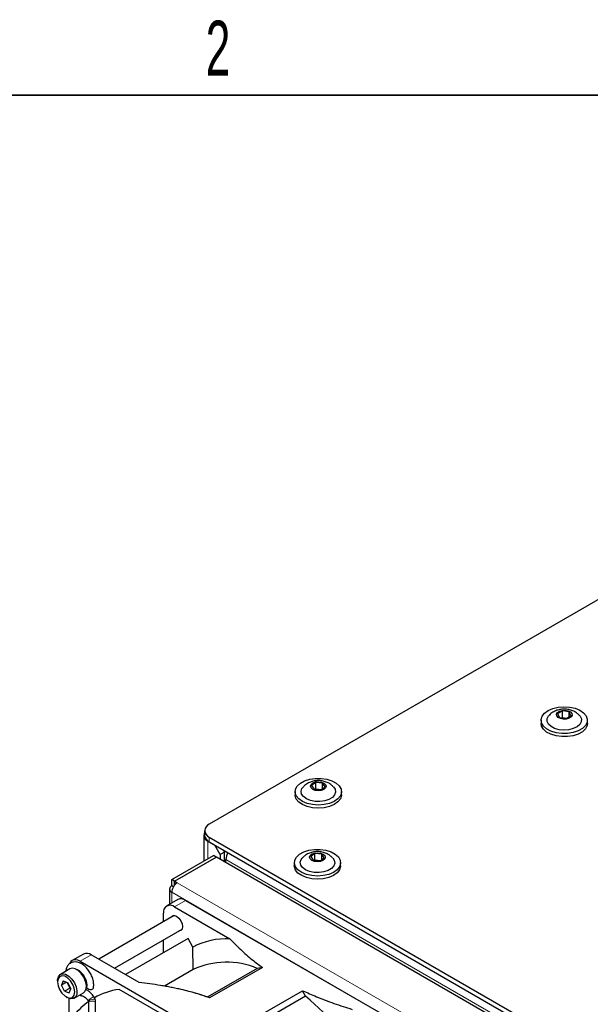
# Paper-space layout 'Blatt4' of a CAD drawing. Header units: millimetres. Extents: x 5 to 418, y 2 to 292.
# Tile 54 of 70: x 85 to 121, y 225 to 287. Entities that reach past the tile are written whole.
import ezdxf

# ---------------------------------------------------------------- set-up
doc = ezdxf.new("R2010")
doc.units = ezdxf.units.MM
doc.layers.add('SLD-0', color=7, linetype='Continuous')
doc.styles.add('SLDTEXTSTYLE1', font='TXT', dxfattribs={"width": 0.605})

psp = doc.layouts.new('Blatt4')

# ---------------------------------------------------------------- linework, layer by layer
at = {"color": 7, "linetype": 'Continuous', "lineweight": 25}
for p, q in [((125.31, 252.407), (97.043, 236.09)), ((119.538, 243.301), (119.234, 243.123)), ((119.957, 243.238), (119.538, 243.301)), ((119.538, 242.892), (119.538, 243.301)), ((120.072, 242.997), (119.957, 243.238)), ((119.957, 242.929), (119.957, 243.238)), ((118.178, 242.713), (118.178, 242.509)), ((119.234, 243.123), (119.349, 242.882)), ((119.349, 242.882), (119.768, 242.819)), ((119.485, 242.861), (119.538, 242.892)), ((119.538, 242.892), (119.821, 242.85)), ((119.546, 242.852), (119.538, 242.892)), ((119.768, 242.819), (120.072, 242.997)), ((121.128, 242.509), (121.128, 242.713)), ((103.829, 238.74), (103.562, 238.544)), ((103.562, 238.544), (103.723, 238.312)), ((103.723, 238.312), (104.152, 238.276)), ((103.794, 238.306), (103.829, 238.332)), ((104.258, 238.705), (103.829, 238.74)), ((103.829, 238.332), (103.829, 238.74)), ((103.829, 238.332), (104.187, 238.302)), ((103.838, 238.302), (103.829, 238.332)), ((104.152, 238.276), (104.419, 238.473)), ((104.419, 238.473), (104.258, 238.705)), ((104.258, 238.354), (104.258, 238.705)), ((102.515, 238.161), (102.515, 237.957)), ((105.465, 237.957), (105.465, 238.161)), ((96.698, 235.375), (96.698, 233.747)), ((96.75, 235.681), (96.75, 235.375)), ((97.043, 235.273), (153.965, 202.413)), ((97.397, 234.763), (96.955, 235.018)), ((97.043, 234.967), (153.965, 202.107)), ((97.75, 234.15), (97.397, 234.763)), ((97.927, 234.457), (98.015, 234.304)), ((94.657, 232.569), (97.308, 234.099)), ((94.833, 232.467), (97.485, 233.997)), ((97.503, 233.987), (94.851, 232.456)), ((97.485, 233.997), (97.308, 234.099)), ((97.485, 233.997), (97.485, 233.977)), ((131.762, 214.21), (97.503, 233.987)), ((98.015, 234.304), (97.75, 234.15)), ((97.75, 234.15), (97.75, 233.844)), ((98.015, 233.793), (98.015, 234.304)), ((98.104, 233.64), (98.104, 233.844)), ((103.776, 234.219), (103.509, 234.023)), ((103.509, 234.023), (103.67, 233.791)), ((103.741, 233.785), (103.776, 233.811)), ((104.205, 234.184), (103.776, 234.219)), ((103.776, 233.811), (103.776, 234.219)), ((103.776, 233.811), (104.134, 233.782)), ((103.785, 233.781), (103.776, 233.811)), ((104.099, 233.755), (104.366, 233.952)), ((104.366, 233.952), (104.205, 234.184)), ((104.205, 233.834), (104.205, 234.184)), ((102.462, 233.64), (102.462, 233.436)), ((103.67, 233.791), (104.099, 233.755)), ((105.412, 233.436), (105.412, 233.64)), ((94.833, 232.467), (94.657, 232.569)), ((94.657, 232.16), (94.657, 232.569)), ((94.51, 231.956), (94.51, 230.985)), ((94.76, 232.101), (94.657, 232.16)), ((94.833, 232.208), (94.833, 232.467)), ((94.851, 232.456), (95.01, 232.365)), ((94.851, 232.252), (94.851, 232.456)), ((94.851, 232.252), (94.865, 232.244)), ((95.041, 231.291), (94.333, 230.883)), ((94.833, 230.834), (98.365, 228.795)), ((95.541, 231.242), (110.39, 222.67)), ((94.815, 230.277), (90.002, 227.499)), ((94.126, 229.88), (94.126, 230.425)), ((91.003, 226.922), (95.315, 229.411)), ((95.696, 228.813), (91.712, 226.513)), ((96.009, 228.269), (95.696, 228.813)), ((94.126, 227.907), (94.126, 228.725)), ((96.016, 226.829), (96.009, 228.269)), ((89.03, 227.822), (88.323, 227.413)), ((92.574, 226.015), (89.53, 227.772)), ((88.823, 227.364), (103.672, 218.792)), ((100.105, 226.908), (96.958, 225.091)), ((100.428, 226.971), (97.071, 225.033)), ((100.428, 226.971), (100.105, 226.908)), ((88.168, 226.874), (87.567, 226.527)), ((96.016, 226.829), (94.196, 225.779)), ((87.386, 226.126), (87.386, 226.044)), ((87.737, 226.112), (87.633, 225.84)), ((87.96, 226.029), (87.633, 225.84)), ((87.83, 225.456), (87.633, 225.84)), ((87.737, 226.112), (88.039, 226)), ((88.183, 225.66), (87.83, 225.456)), ((88.183, 225.66), (88.002, 226.014)), ((88.039, 226), (88.236, 225.616)), ((88.183, 225.66), (88.201, 225.684)), ((88.22, 225.646), (88.183, 225.66)), ((87.83, 225.456), (88.131, 225.344)), ((87.934, 225.095), (88.005, 225.055)), ((88.131, 225.344), (88.236, 225.616)), ((88.442, 225.011), (89.043, 225.358)), ((88.952, 225.161), (88.956, 225.16)), ((89.772, 224.951), (89.697, 225.105)), ((96.428, 222.616), (91.303, 225.575)), ((96.462, 225.249), (96.025, 225.371)), ((96.462, 225.249), (96.958, 225.091)), ((97.071, 225.033), (96.958, 225.091)), ((99.635, 223.553), (102.991, 225.491)), ((103.174, 225.136), (100.027, 223.319)), ((103.174, 225.136), (102.991, 225.491)), ((88.116, 220.289), (88.116, 225.002)), ((89.358, 224.752), (89.345, 223.518)), ((89.789, 223.513), (89.803, 224.747))]:
    psp.add_line(p, q, dxfattribs=at)
at = {"color": 7, "linetype": 'Continuous', "lineweight": 18}
for p, q in [((97.043, 235.273), (97.043, 234.967)), ((96.96, 235.021), (96.955, 235.018)), ((96.955, 235.018), (96.955, 233.895)), ((152.905, 202.208), (98.104, 233.844)), ((98.015, 233.793), (97.927, 233.742)), ((128.951, 212.771), (95.01, 232.365)), ((128.598, 212.158), (94.657, 231.752)), ((94.657, 231.752), (94.657, 231.07)), ((95.541, 231.242), (94.833, 230.834)), ((89.53, 227.772), (88.823, 227.364))]:
    psp.add_line(p, q, dxfattribs=at)
at = {"color": 7, "linetype": 'Continuous', "lineweight": 25, "flags": 128}
for points in [[(119.261, 243.534), (119.627, 243.564), (119.994, 243.541), (120.34, 243.466), (120.643, 243.344), (120.884, 243.182), (121.047, 242.99), (121.123, 242.781), (121.106, 242.568), (120.998, 242.364), (120.806, 242.182), (120.541, 242.033), (120.22, 241.927), (119.864, 241.87), (119.494, 241.866), (119.134, 241.916), (118.807, 242.015), (118.533, 242.158), (118.33, 242.337), (118.209, 242.538), (118.179, 242.751), (118.242, 242.961), (118.394, 243.156), (118.624, 243.323), (118.92, 243.451), (119.261, 243.534)], [(119.52, 243.338), (119.715, 243.346), (119.9, 243.311), (120.047, 243.237), (120.135, 243.136), (120.149, 243.024), (120.088, 242.917), (119.96, 242.832), (119.786, 242.781), (119.591, 242.773), (119.406, 242.809), (119.258, 242.882), (119.171, 242.983), (119.157, 243.095), (119.218, 243.202), (119.346, 243.287), (119.52, 243.338)], [(120.622, 243.013), (120.661, 242.967), (120.744, 242.793), (120.739, 242.612), (120.646, 242.439), (120.472, 242.289), (120.232, 242.173), (119.945, 242.101), (119.635, 242.078), (119.326, 242.106), (119.043, 242.184), (118.81, 242.305), (118.645, 242.458), (118.562, 242.633), (118.567, 242.813), (118.66, 242.986), (118.683, 243.012)], [(121.128, 242.509), (121.106, 242.364), (120.998, 242.16), (120.806, 241.977), (120.541, 241.829), (120.22, 241.723), (119.864, 241.666), (119.494, 241.662), (119.134, 241.711), (118.807, 241.811), (118.533, 241.954), (118.33, 242.132), (118.209, 242.334), (118.178, 242.509)], [(103.442, 238.952), (103.8, 239.006), (104.169, 239.006), (104.528, 238.954), (104.852, 238.852), (105.123, 238.707), (105.322, 238.527), (105.438, 238.324), (105.463, 238.111), (105.395, 237.901), (105.239, 237.708), (105.005, 237.543), (104.706, 237.417), (104.363, 237.337), (103.997, 237.31), (103.63, 237.336), (103.285, 237.413), (102.985, 237.538), (102.748, 237.702), (102.59, 237.895), (102.519, 238.104), (102.54, 238.317), (102.653, 238.521), (102.85, 238.701), (103.119, 238.848), (103.442, 238.952)], [(104.96, 238.462), (105.059, 238.311), (105.089, 238.131), (105.03, 237.954), (104.887, 237.793), (104.671, 237.662), (104.4, 237.572), (104.095, 237.529), (103.783, 237.538), (103.487, 237.597), (103.232, 237.701), (103.038, 237.844), (102.922, 238.011), (102.892, 238.191), (102.951, 238.369), (103.016, 238.456)], [(103.804, 238.776), (103.996, 238.797), (104.187, 238.774), (104.348, 238.71), (104.455, 238.616), (104.49, 238.505), (104.45, 238.395), (104.34, 238.302), (104.176, 238.24), (103.985, 238.22), (103.794, 238.243), (103.633, 238.307), (103.526, 238.401), (103.49, 238.512), (103.531, 238.622), (103.641, 238.715), (103.804, 238.776)], [(105.465, 237.957), (105.463, 237.907), (105.395, 237.697), (105.239, 237.504), (105.005, 237.339), (104.706, 237.213), (104.363, 237.133), (103.997, 237.106), (103.63, 237.131), (103.285, 237.209), (102.985, 237.334), (102.748, 237.498), (102.59, 237.691), (102.519, 237.9), (102.515, 237.957)], [(103.389, 234.431), (103.746, 234.485), (104.116, 234.486), (104.475, 234.433), (104.799, 234.331), (105.07, 234.186), (105.269, 234.006), (105.385, 233.803), (105.41, 233.59), (105.342, 233.381), (105.186, 233.187), (104.952, 233.022), (104.653, 232.896), (104.31, 232.816), (103.944, 232.789), (103.577, 232.815), (103.232, 232.892), (102.932, 233.017), (102.695, 233.181), (102.537, 233.374), (102.466, 233.583), (102.487, 233.796), (102.6, 234), (102.797, 234.18), (103.065, 234.327), (103.389, 234.431)], [(104.906, 233.941), (105.006, 233.79), (105.036, 233.61), (104.977, 233.433), (104.834, 233.272), (104.618, 233.141), (104.347, 233.051), (104.042, 233.008), (103.73, 233.017), (103.434, 233.076), (103.179, 233.181), (102.985, 233.323), (102.869, 233.49), (102.839, 233.67), (102.898, 233.848), (102.963, 233.935)], [(103.751, 234.255), (103.943, 234.276), (104.134, 234.253), (104.295, 234.189), (104.402, 234.095), (104.437, 233.984), (104.397, 233.874), (104.287, 233.781), (104.123, 233.719), (103.932, 233.699), (103.741, 233.722), (103.58, 233.786), (103.473, 233.88), (103.437, 233.991), (103.478, 234.101), (103.588, 234.194), (103.751, 234.255)], [(98.039, 233.678), (98.029, 233.707), (98.015, 233.793)], [(105.412, 233.436), (105.41, 233.386), (105.342, 233.176), (105.186, 232.983), (104.952, 232.818), (104.653, 232.692), (104.31, 232.612), (103.944, 232.585), (103.577, 232.611), (103.232, 232.688), (102.932, 232.813), (102.695, 232.977), (102.537, 233.17), (102.466, 233.379), (102.462, 233.436)], [(94.617, 230.164), (94.697, 230.253), (94.821, 230.277), (94.966, 230.226), (95.111, 230.109), (95.235, 229.943), (95.317, 229.753), (95.346, 229.568)], [(95.346, 229.568), (95.317, 229.417), (95.235, 229.322), (95.117, 229.298)], [(88.823, 227.364), (88.685, 227.428), (88.552, 227.458), (88.43, 227.453), (88.323, 227.413), (88.235, 227.34), (88.17, 227.237), (88.158, 227.21)], [(88.498, 226.882), (88.306, 226.914), (88.168, 226.874)], [(87.386, 226.126), (87.388, 226.177), (87.436, 226.378), (87.545, 226.513), (87.705, 226.567), (87.897, 226.535)], [(87.838, 226.406), (87.66, 226.434), (87.514, 226.377), (87.419, 226.241), (87.386, 226.044), (87.419, 225.808), (87.515, 225.563), (87.661, 225.338), (87.84, 225.159), (88.03, 225.05), (88.209, 225.022), (88.354, 225.079), (88.449, 225.215), (88.482, 225.412), (88.449, 225.648), (88.354, 225.893), (88.208, 226.119), (88.029, 226.297), (87.838, 226.406)], [(87.897, 226.535), (88.1, 226.42), (88.294, 226.234), (88.456, 225.998), (88.569, 225.737), (88.621, 225.48), (88.606, 225.254), (88.526, 225.083), (88.39, 224.987), (88.212, 224.976), (88.011, 225.051), (88.005, 225.055)], [(89.043, 225.358), (89.127, 225.43), (89.207, 225.601), (89.222, 225.827), (89.17, 226.084), (89.057, 226.345), (88.895, 226.581), (88.701, 226.767), (88.498, 226.882)], [(89.236, 225.757), (89.235, 225.729), (89.257, 225.671), (89.309, 225.62), (89.384, 225.583), (89.469, 225.568), (89.552, 225.575), (89.62, 225.604), (89.664, 225.651), (89.674, 225.682)]]:
    psp.add_lwpolyline(points, dxfattribs=at)
at = {"color": 7, "linetype": 'Continuous', "lineweight": 18, "flags": 128}
for points in [[(89.685, 224.815), (89.602, 224.824), (89.515, 224.822), (89.439, 224.809), (89.384, 224.787), (89.359, 224.759), (89.358, 224.752)], [(89.803, 224.747), (89.793, 224.769), (89.752, 224.795), (89.685, 224.815)]]:
    psp.add_lwpolyline(points, dxfattribs=at)
at = {"color": 7, "linetype": 'Continuous', "lineweight": 25}
for centre, radius, start, end in [((97.198, 235.681), 0.437, 110.78342, 249.21658), ((97.086, 235.372), 0.378, 152.62634, 249.69211), ((97.251, 235.425), 0.503, 185.6948, 245.62534), ((99.029, 233.806), 0.926, 149.24121, 177.65733), ((94.734, 231.956), 0.218, 110.78342, 249.21658), ((95.424, 231.717), 0.768, 122.60548, 177.39452), ((95.248, 230.833), 0.503, 54.38242, 114.30712), ((94.557, 230.495), 0.437, 50.79671, 189.21404), ((98.18, 224.083), 4.716, 87.75511, 117.40872), ((89.237, 227.363), 0.503, 54.38242, 114.30712), ((98.149, 222.245), 5.056, 67.24152, 114.95348), ((91.968, 221.068), 4.556, 98.39048, 119.44653), ((91.906, 211.402), 17.764, 30.99752, 50.63258), ((92.027, 221.056), 4.598, 125.2404, 141.57252)]:
    psp.add_arc(centre, radius, start, end, dxfattribs=at)
at = {"color": 7, "linetype": 'Continuous', "lineweight": 18}
for centre, radius, start, end in [((88.991, 225.3), 0.144, 200.25316, 254.34118), ((89.914, 224.381), 0.751, 114.88855, 140.96973), ((89.711, 224.937), 0.169, 94.76638, 132.16782), ((89.709, 224.384), 0.566, 94.5266, 129.73861), ((89.722, 224.834), 0.127, 66.8178, 116.81078)]:
    psp.add_arc(centre, radius, start, end, dxfattribs=at)
at = {"color": 7, "linetype": 'Continuous', "lineweight": 25}
for points, knots in [([(119.426, 243.4), (119.345, 243.383), (119.168, 243.346), (118.926, 243.222), (118.759, 243.106), (118.697, 243.024), (118.69, 243.015)], [0, 0, 0, 0, 0.291401, 0.633938, 0.961572, 1, 1, 1, 1]), ([(120.613, 243.015), (120.6, 243.031), (120.535, 243.113), (120.376, 243.224), (120.142, 243.342), (119.869, 243.411), (119.623, 243.425), (119.474, 243.406), (119.426, 243.4)], [0, 0, 0, 0, 0.047364, 0.242121, 0.441947, 0.655041, 0.887612, 1, 1, 1, 1]), ([(103.667, 238.83), (103.585, 238.806), (103.411, 238.755), (103.188, 238.628), (103.073, 238.507), (103.023, 238.455)], [0, 0, 0, 0, 0.3395856, 0.7143362, 1, 1, 1, 1]), ([(104.95, 238.463), (104.911, 238.505), (104.814, 238.609), (104.615, 238.73), (104.364, 238.827), (104.075, 238.874), (103.837, 238.865), (103.701, 238.837), (103.667, 238.83)], [0, 0, 0, 0, 0.1229107, 0.3053764, 0.495907, 0.7017703, 0.9270021, 1, 1, 1, 1]), ([(103.614, 234.309), (103.532, 234.285), (103.358, 234.234), (103.135, 234.107), (103.02, 233.986), (102.969, 233.934)], [0, 0, 0, 0, 0.3395856, 0.7143362, 1, 1, 1, 1]), ([(104.897, 233.943), (104.858, 233.984), (104.761, 234.088), (104.562, 234.209), (104.311, 234.307), (104.022, 234.353), (103.784, 234.344), (103.648, 234.316), (103.614, 234.309)], [0, 0, 0, 0, 0.1229107, 0.3053764, 0.495907, 0.7017703, 0.9270021, 1, 1, 1, 1]), ([(98.365, 228.795), (98.587, 228.565), (99.032, 228.104), (99.725, 227.495), (100.217, 227.129), (100.428, 226.971)], [0, 0, 0, 0, 0.362186, 0.725769, 1, 1, 1, 1]), ([(89.674, 225.682), (89.68, 225.729), (89.696, 225.859), (89.671, 226.094), (89.588, 226.376), (89.453, 226.651), (89.274, 226.9), (89.063, 227.106), (88.837, 227.25), (88.611, 227.324), (88.399, 227.328), (88.203, 227.261), (88.047, 227.126), (87.941, 226.942), (87.918, 226.796), (87.906, 226.722)], [0, 0, 0, 0, 0.046633, 0.130293, 0.214619, 0.298743, 0.382968, 0.467889, 0.55428, 0.633087, 0.706754, 0.777501, 0.852229, 0.925145, 1, 1, 1, 1]), ([(88.509, 226.876), (88.514, 226.876), (88.542, 226.879), (88.644, 226.845), (88.793, 226.749), (88.95, 226.592), (89.086, 226.394), (89.188, 226.174), (89.241, 225.965), (89.246, 225.827), (89.238, 225.769), (89.236, 225.755)], [0, 0, 0, 0, 0.0306681, 0.1557281, 0.2895824, 0.424221, 0.5611684, 0.6991662, 0.8360111, 0.9619493, 1, 1, 1, 1]), ([(97.071, 225.033), (96.929, 225.084), (96.643, 225.187), (96.196, 225.324), (95.737, 225.451), (95.317, 225.553), (94.94, 225.636), (94.611, 225.703), (94.278, 225.765), (93.83, 225.843), (93.263, 225.929), (92.804, 225.986), (92.574, 226.015)], [0, 0, 0, 0, 0.104246, 0.208777, 0.314077, 0.419595, 0.491727, 0.563909, 0.636232, 0.708595, 0.854184, 1, 1, 1, 1]), ([(88.8, 225.217), (88.836, 225.2), (88.887, 225.175), (88.94, 225.163), (88.956, 225.16)], [0, 0, 0, 0, 0.699832, 1, 1, 1, 1]), ([(88.956, 225.16), (88.972, 225.156), (89.018, 225.144), (89.126, 225.082), (89.242, 224.974), (89.306, 224.887), (89.331, 224.854)], [0, 0, 0, 0, 0.166696, 0.47718, 0.799668, 1, 1, 1, 1]), ([(89.697, 225.105), (89.668, 225.146), (89.583, 225.263), (89.413, 225.423), (89.264, 225.526), (89.182, 225.552), (89.178, 225.553)], [0, 0, 0, 0, 0.202764, 0.585726, 0.978092, 1, 1, 1, 1]), ([(102.991, 225.491), (103.283, 225.361), (103.926, 225.074), (104.982, 224.676), (105.761, 224.425), (106.151, 224.3)], [0, 0, 0, 0, 0.292322, 0.645449, 1, 1, 1, 1]), ([(89.331, 224.854), (89.333, 224.851), (89.336, 224.845), (89.34, 224.837), (89.344, 224.829), (89.347, 224.822), (89.348, 224.819)], [0, 0, 0, 0, 0.268986, 0.492013, 0.720945, 1, 1, 1, 1]), ([(89.348, 224.819), (89.352, 224.804), (89.358, 224.78), (89.358, 224.759), (89.358, 224.752)], [0, 0, 0, 0, 0.6346995, 1, 1, 1, 1]), ([(89.803, 224.747), (89.801, 224.791), (89.798, 224.86), (89.779, 224.927), (89.772, 224.951)], [0, 0, 0, 0, 0.63763, 1, 1, 1, 1])]:
    psp.add_open_spline(points, degree=3, knots=knots, dxfattribs=at)
at = {"layer": 'SLD-0', "lineweight": 35}
psp.add_line((408, 282.5), (26, 282.5), dxfattribs=at)

# ---------------------------------------------------------------- texts
at = {"layer": 'SLD-0', "insert": (97.603, 287.243), "char_height": 3.5, "attachment_point": 2, "style": 'SLDTEXTSTYLE1'}
psp.add_mtext('2', dxfattribs=at)

doc.saveas('drawing.dxf')
